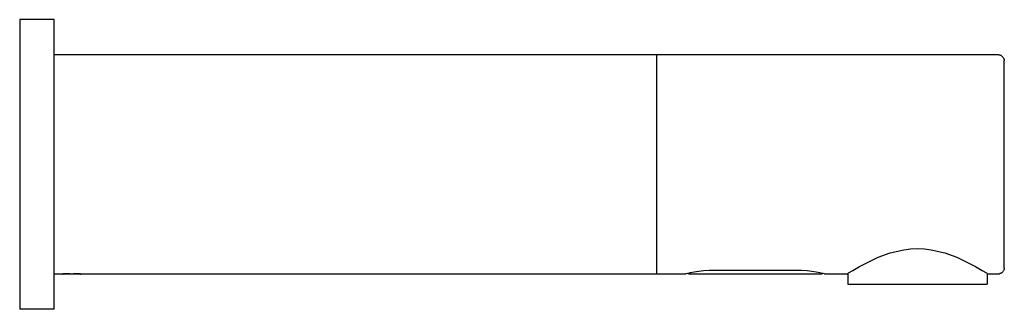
# Model space of a CAD drawing. Header units: millimetres. Extents: x 4019.066 to 4019.236, y 1681.466 to 1681.516.
import ezdxf

# ---------------------------------------------------------------- set-up
doc = ezdxf.new("R2010")
doc.units = ezdxf.units.MM
doc.layers.add('SANINDUSA', color=3, linetype='Continuous')

msp = doc.modelspace()

# ---------------------------------------------------------------- linework, layer by layer
at = {"layer": 'SANINDUSA'}
for points in [[(4019.06645, 1681.51596), (4019.06645, 1681.51596), (4019.06645, 1681.46593), (4019.06645, 1681.46593)], [(4019.07242, 1681.51596), (4019.07242, 1681.51596), (4019.06645, 1681.51596), (4019.06645, 1681.51596)], [(4019.07242, 1681.46593), (4019.07242, 1681.46593), (4019.07242, 1681.51596), (4019.07242, 1681.51596)], [(4019.17643, 1681.50986), (4019.17643, 1681.50986), (4019.07242, 1681.50986), (4019.07242, 1681.50986)], [(4019.17435, 1681.50986), (4019.17435, 1681.50986), (4019.14956, 1681.50986), (4019.14956, 1681.50986)], [(4019.23547, 1681.50986), (4019.23547, 1681.50986), (4019.17643, 1681.50986), (4019.17643, 1681.50986)], [(4019.17643, 1681.47203), (4019.17643, 1681.47203), (4019.17643, 1681.50986), (4019.17643, 1681.50986)], [(4019.23644, 1681.47306), (4019.23644, 1681.47306), (4019.23644, 1681.50883), (4019.23644, 1681.50883)], [(4019.18642, 1681.4727), (4019.18642, 1681.4727), (4019.20043, 1681.4727), (4019.20043, 1681.4727)], [(4019.07382, 1681.47203), (4019.07382, 1681.47203), (4019.07242, 1681.47203), (4019.07242, 1681.47203)], [(4019.07394, 1681.47203), (4019.07394, 1681.47203), (4019.07388, 1681.47203), (4019.07388, 1681.47203)], [(4019.07693, 1681.47203), (4019.07693, 1681.47203), (4019.07699, 1681.47203), (4019.07699, 1681.47203)], [(4019.17643, 1681.47203), (4019.17643, 1681.47203), (4019.07705, 1681.47203), (4019.07705, 1681.47203)], [(4019.17435, 1681.47203), (4019.17435, 1681.47203), (4019.14956, 1681.47203), (4019.14956, 1681.47203)], [(4019.18142, 1681.47203), (4019.18142, 1681.47203), (4019.17643, 1681.47203), (4019.17643, 1681.47203)], [(4019.20494, 1681.47203), (4019.20494, 1681.47203), (4019.18197, 1681.47203), (4019.18197, 1681.47203)], [(4019.20933, 1681.47203), (4019.20933, 1681.47203), (4019.20543, 1681.47203), (4019.20543, 1681.47203)], [(4019.20945, 1681.47209), (4019.20945, 1681.47209), (4019.20945, 1681.47026), (4019.20945, 1681.47026)], [(4019.23346, 1681.47209), (4019.23346, 1681.47209), (4019.23346, 1681.47026), (4019.23346, 1681.47026)], [(4019.23547, 1681.47203), (4019.23547, 1681.47203), (4019.23358, 1681.47203), (4019.23358, 1681.47203)], [(4019.20945, 1681.47026), (4019.20945, 1681.47026), (4019.21036, 1681.47026), (4019.21036, 1681.47026)], [(4019.21036, 1681.47026), (4019.21036, 1681.47026), (4019.23346, 1681.47026), (4019.23346, 1681.47026)], [(4019.07242, 1681.46593), (4019.07242, 1681.46593), (4019.06645, 1681.46593), (4019.06645, 1681.46593)]]:
    msp.add_open_spline(points, degree=3, dxfattribs=at)
for points, knots in [([(4019.23547, 1681.50986), (4019.23547, 1681.50986), (4019.23565, 1681.50986), (4019.23565, 1681.50986), (4019.23565, 1681.50986), (4019.23565, 1681.50986), (4019.23577, 1681.5098), (4019.23577, 1681.5098), (4019.23577, 1681.5098), (4019.23577, 1681.5098), (4019.23583, 1681.5098), (4019.23583, 1681.5098), (4019.23583, 1681.5098), (4019.23583, 1681.5098), (4019.23596, 1681.50974), (4019.23596, 1681.50974), (4019.23596, 1681.50974), (4019.23596, 1681.50974), (4019.23602, 1681.50968), (4019.23602, 1681.50968), (4019.23602, 1681.50968), (4019.23602, 1681.50968), (4019.23608, 1681.50962), (4019.23608, 1681.50962), (4019.23608, 1681.50962), (4019.23608, 1681.50962), (4019.23614, 1681.50956), (4019.23614, 1681.50956), (4019.23614, 1681.50956), (4019.23614, 1681.50956), (4019.2362, 1681.5095), (4019.2362, 1681.5095), (4019.2362, 1681.5095), (4019.2362, 1681.5095), (4019.23626, 1681.50944), (4019.23626, 1681.50944), (4019.23626, 1681.50944), (4019.23626, 1681.50944), (4019.23632, 1681.50931), (4019.23632, 1681.50931), (4019.23632, 1681.50931), (4019.23632, 1681.50931), (4019.23638, 1681.50925), (4019.23638, 1681.50925), (4019.23638, 1681.50925), (4019.23638, 1681.50925), (4019.23638, 1681.50913), (4019.23638, 1681.50913), (4019.23638, 1681.50913), (4019.23638, 1681.50913), (4019.23644, 1681.50907), (4019.23644, 1681.50907), (4019.23644, 1681.50907), (4019.23644, 1681.50907), (4019.23644, 1681.50883), (4019.23644, 1681.50883)], [0, 0, 0, 0, 0.071429, 0.071429, 0.071429, 0.071429, 0.142857, 0.142857, 0.142857, 0.142857, 0.214286, 0.214286, 0.214286, 0.214286, 0.285714, 0.285714, 0.285714, 0.285714, 0.357143, 0.357143, 0.357143, 0.357143, 0.428571, 0.428571, 0.428571, 0.428571, 0.5, 0.5, 0.5, 0.5, 0.571429, 0.571429, 0.571429, 0.571429, 0.642857, 0.642857, 0.642857, 0.642857, 0.714286, 0.714286, 0.714286, 0.714286, 0.785714, 0.785714, 0.785714, 0.785714, 0.857143, 0.857143, 0.857143, 0.857143, 0.928571, 0.928571, 0.928571, 0.928571, 1, 1, 1, 1]), ([(4019.20933, 1681.47203), (4019.20933, 1681.47203), (4019.20957, 1681.47221), (4019.20957, 1681.47221), (4019.20957, 1681.47221), (4019.20957, 1681.47221), (4019.2103, 1681.47263), (4019.2103, 1681.47263), (4019.2103, 1681.47263), (4019.2103, 1681.47263), (4019.21146, 1681.47331), (4019.21146, 1681.47331), (4019.21146, 1681.47331), (4019.21146, 1681.47331), (4019.21292, 1681.4741), (4019.21292, 1681.4741), (4019.21292, 1681.4741), (4019.21292, 1681.4741), (4019.21469, 1681.47495), (4019.21469, 1681.47495), (4019.21469, 1681.47495), (4019.21469, 1681.47495), (4019.21676, 1681.47568), (4019.21676, 1681.47568), (4019.21676, 1681.47568), (4019.21676, 1681.47568), (4019.21908, 1681.47623), (4019.21908, 1681.47623), (4019.21908, 1681.47623), (4019.21908, 1681.47623), (4019.22024, 1681.47635), (4019.22024, 1681.47635), (4019.22024, 1681.47635), (4019.22024, 1681.47635), (4019.22145, 1681.47641), (4019.22145, 1681.47641), (4019.22145, 1681.47641), (4019.22145, 1681.47641), (4019.22267, 1681.47635), (4019.22267, 1681.47635), (4019.22267, 1681.47635), (4019.22267, 1681.47635), (4019.22383, 1681.47623), (4019.22383, 1681.47623), (4019.22383, 1681.47623), (4019.22383, 1681.47623), (4019.22615, 1681.47568), (4019.22615, 1681.47568), (4019.22615, 1681.47568), (4019.22615, 1681.47568), (4019.22822, 1681.47495), (4019.22822, 1681.47495), (4019.22822, 1681.47495), (4019.22822, 1681.47495), (4019.22998, 1681.4741), (4019.22998, 1681.4741), (4019.22998, 1681.4741), (4019.22998, 1681.4741), (4019.23145, 1681.47331), (4019.23145, 1681.47331), (4019.23145, 1681.47331), (4019.23145, 1681.47331), (4019.2326, 1681.47263), (4019.2326, 1681.47263), (4019.2326, 1681.47263), (4019.2326, 1681.47263), (4019.23334, 1681.47221), (4019.23334, 1681.47221), (4019.23334, 1681.47221), (4019.23334, 1681.47221), (4019.23358, 1681.47203), (4019.23358, 1681.47203)], [0, 0, 0, 0, 0.055556, 0.055556, 0.055556, 0.055556, 0.111111, 0.111111, 0.111111, 0.111111, 0.166667, 0.166667, 0.166667, 0.166667, 0.222222, 0.222222, 0.222222, 0.222222, 0.277778, 0.277778, 0.277778, 0.277778, 0.333333, 0.333333, 0.333333, 0.333333, 0.388889, 0.388889, 0.388889, 0.388889, 0.444444, 0.444444, 0.444444, 0.444444, 0.5, 0.5, 0.5, 0.5, 0.555556, 0.555556, 0.555556, 0.555556, 0.611111, 0.611111, 0.611111, 0.611111, 0.666667, 0.666667, 0.666667, 0.666667, 0.722222, 0.722222, 0.722222, 0.722222, 0.777778, 0.777778, 0.777778, 0.777778, 0.833333, 0.833333, 0.833333, 0.833333, 0.888889, 0.888889, 0.888889, 0.888889, 0.944444, 0.944444, 0.944444, 0.944444, 1, 1, 1, 1]), ([(4019.18142, 1681.47203), (4019.18142, 1681.47203), (4019.18154, 1681.47209), (4019.18154, 1681.47209), (4019.18154, 1681.47209), (4019.18154, 1681.47209), (4019.18185, 1681.47215), (4019.18185, 1681.47215), (4019.18185, 1681.47215), (4019.18185, 1681.47215), (4019.18228, 1681.47227), (4019.18228, 1681.47227), (4019.18228, 1681.47227), (4019.18228, 1681.47227), (4019.18289, 1681.47239), (4019.18289, 1681.47239), (4019.18289, 1681.47239), (4019.18289, 1681.47239), (4019.18368, 1681.47251), (4019.18368, 1681.47251), (4019.18368, 1681.47251), (4019.18368, 1681.47251), (4019.18453, 1681.47263), (4019.18453, 1681.47263), (4019.18453, 1681.47263), (4019.18453, 1681.47263), (4019.18551, 1681.4727), (4019.18551, 1681.4727), (4019.18551, 1681.4727), (4019.18551, 1681.4727), (4019.18642, 1681.4727), (4019.18642, 1681.4727)], [0, 0, 0, 0, 0.125, 0.125, 0.125, 0.125, 0.25, 0.25, 0.25, 0.25, 0.375, 0.375, 0.375, 0.375, 0.5, 0.5, 0.5, 0.5, 0.625, 0.625, 0.625, 0.625, 0.75, 0.75, 0.75, 0.75, 0.875, 0.875, 0.875, 0.875, 1, 1, 1, 1]), ([(4019.20043, 1681.4727), (4019.20043, 1681.4727), (4019.20141, 1681.4727), (4019.20141, 1681.4727), (4019.20141, 1681.4727), (4019.20141, 1681.4727), (4019.20238, 1681.47263), (4019.20238, 1681.47263), (4019.20238, 1681.47263), (4019.20238, 1681.47263), (4019.20324, 1681.47251), (4019.20324, 1681.47251), (4019.20324, 1681.47251), (4019.20324, 1681.47251), (4019.20397, 1681.47239), (4019.20397, 1681.47239), (4019.20397, 1681.47239), (4019.20397, 1681.47239), (4019.20458, 1681.47227), (4019.20458, 1681.47227), (4019.20458, 1681.47227), (4019.20458, 1681.47227), (4019.20506, 1681.47215), (4019.20506, 1681.47215), (4019.20506, 1681.47215), (4019.20506, 1681.47215), (4019.20537, 1681.47209), (4019.20537, 1681.47209), (4019.20537, 1681.47209), (4019.20537, 1681.47209), (4019.20543, 1681.47203), (4019.20543, 1681.47203)], [0, 0, 0, 0, 0.125, 0.125, 0.125, 0.125, 0.25, 0.25, 0.25, 0.25, 0.375, 0.375, 0.375, 0.375, 0.5, 0.5, 0.5, 0.5, 0.625, 0.625, 0.625, 0.625, 0.75, 0.75, 0.75, 0.75, 0.875, 0.875, 0.875, 0.875, 1, 1, 1, 1]), ([(4019.23644, 1681.47306), (4019.23644, 1681.47306), (4019.23644, 1681.47288), (4019.23644, 1681.47288), (4019.23644, 1681.47288), (4019.23644, 1681.47288), (4019.23638, 1681.47276), (4019.23638, 1681.47276), (4019.23638, 1681.47276), (4019.23638, 1681.47276), (4019.23638, 1681.4727), (4019.23638, 1681.4727), (4019.23638, 1681.4727), (4019.23638, 1681.4727), (4019.23632, 1681.47257), (4019.23632, 1681.47257), (4019.23632, 1681.47257), (4019.23632, 1681.47257), (4019.23626, 1681.47251), (4019.23626, 1681.47251), (4019.23626, 1681.47251), (4019.23626, 1681.47251), (4019.2362, 1681.47239), (4019.2362, 1681.47239), (4019.2362, 1681.47239), (4019.2362, 1681.47239), (4019.23614, 1681.47233), (4019.23614, 1681.47233), (4019.23614, 1681.47233), (4019.23614, 1681.47233), (4019.23608, 1681.47227), (4019.23608, 1681.47227), (4019.23608, 1681.47227), (4019.23608, 1681.47227), (4019.23602, 1681.47221), (4019.23602, 1681.47221), (4019.23602, 1681.47221), (4019.23602, 1681.47221), (4019.23596, 1681.47215), (4019.23596, 1681.47215), (4019.23596, 1681.47215), (4019.23596, 1681.47215), (4019.23583, 1681.47215), (4019.23583, 1681.47215), (4019.23583, 1681.47215), (4019.23583, 1681.47215), (4019.23577, 1681.47209), (4019.23577, 1681.47209), (4019.23577, 1681.47209), (4019.23577, 1681.47209), (4019.23565, 1681.47209), (4019.23565, 1681.47209), (4019.23565, 1681.47209), (4019.23565, 1681.47209), (4019.23553, 1681.47203), (4019.23553, 1681.47203), (4019.23553, 1681.47203), (4019.23553, 1681.47203), (4019.23547, 1681.47203), (4019.23547, 1681.47203)], [0, 0, 0, 0, 0.066667, 0.066667, 0.066667, 0.066667, 0.133333, 0.133333, 0.133333, 0.133333, 0.2, 0.2, 0.2, 0.2, 0.266667, 0.266667, 0.266667, 0.266667, 0.333333, 0.333333, 0.333333, 0.333333, 0.4, 0.4, 0.4, 0.4, 0.466667, 0.466667, 0.466667, 0.466667, 0.533333, 0.533333, 0.533333, 0.533333, 0.6, 0.6, 0.6, 0.6, 0.666667, 0.666667, 0.666667, 0.666667, 0.733333, 0.733333, 0.733333, 0.733333, 0.8, 0.8, 0.8, 0.8, 0.866667, 0.866667, 0.866667, 0.866667, 0.933333, 0.933333, 0.933333, 0.933333, 1, 1, 1, 1]), ([(4019.07382, 1681.47203), (4019.07382, 1681.47203), (4019.07388, 1681.47203), (4019.07388, 1681.47203), (4019.07388, 1681.47203), (4019.07388, 1681.47203), (4019.07394, 1681.47209), (4019.07394, 1681.47209), (4019.07394, 1681.47209), (4019.07394, 1681.47209), (4019.07516, 1681.47209), (4019.07516, 1681.47209)], [0, 0, 0, 0, 0.333333, 0.333333, 0.333333, 0.333333, 0.666667, 0.666667, 0.666667, 0.666667, 1, 1, 1, 1]), ([(4019.07693, 1681.47203), (4019.07693, 1681.47203), (4019.07687, 1681.47203), (4019.07687, 1681.47203), (4019.07687, 1681.47203), (4019.07687, 1681.47203), (4019.07394, 1681.47203), (4019.07394, 1681.47203)], [0, 0, 0, 0, 0.5, 0.5, 0.5, 0.5, 1, 1, 1, 1]), ([(4019.07571, 1681.47209), (4019.07571, 1681.47209), (4019.07693, 1681.47209), (4019.07693, 1681.47209), (4019.07693, 1681.47209), (4019.07693, 1681.47209), (4019.07699, 1681.47203), (4019.07699, 1681.47203), (4019.07699, 1681.47203), (4019.07699, 1681.47203), (4019.07705, 1681.47203), (4019.07705, 1681.47203)], [0, 0, 0, 0, 0.333333, 0.333333, 0.333333, 0.333333, 0.666667, 0.666667, 0.666667, 0.666667, 1, 1, 1, 1]), ([(4019.18197, 1681.47203), (4019.18197, 1681.47203), (4019.18191, 1681.47203), (4019.18191, 1681.47203), (4019.18191, 1681.47203), (4019.18191, 1681.47203), (4019.18185, 1681.47209), (4019.18185, 1681.47209), (4019.18185, 1681.47209), (4019.18185, 1681.47209), (4019.18173, 1681.47209), (4019.18173, 1681.47209)], [0, 0, 0, 0, 0.333333, 0.333333, 0.333333, 0.333333, 0.666667, 0.666667, 0.666667, 0.666667, 1, 1, 1, 1]), ([(4019.20519, 1681.47209), (4019.20519, 1681.47209), (4019.20512, 1681.47209), (4019.20512, 1681.47209), (4019.20512, 1681.47209), (4019.20512, 1681.47209), (4019.20506, 1681.47209), (4019.20506, 1681.47209), (4019.20506, 1681.47209), (4019.20506, 1681.47209), (4019.205, 1681.47203), (4019.205, 1681.47203), (4019.205, 1681.47203), (4019.205, 1681.47203), (4019.20494, 1681.47203), (4019.20494, 1681.47203)], [0, 0, 0, 0, 0.25, 0.25, 0.25, 0.25, 0.5, 0.5, 0.5, 0.5, 0.75, 0.75, 0.75, 0.75, 1, 1, 1, 1])]:
    msp.add_open_spline(points, degree=3, knots=knots, dxfattribs=at)

doc.saveas('drawing.dxf')
